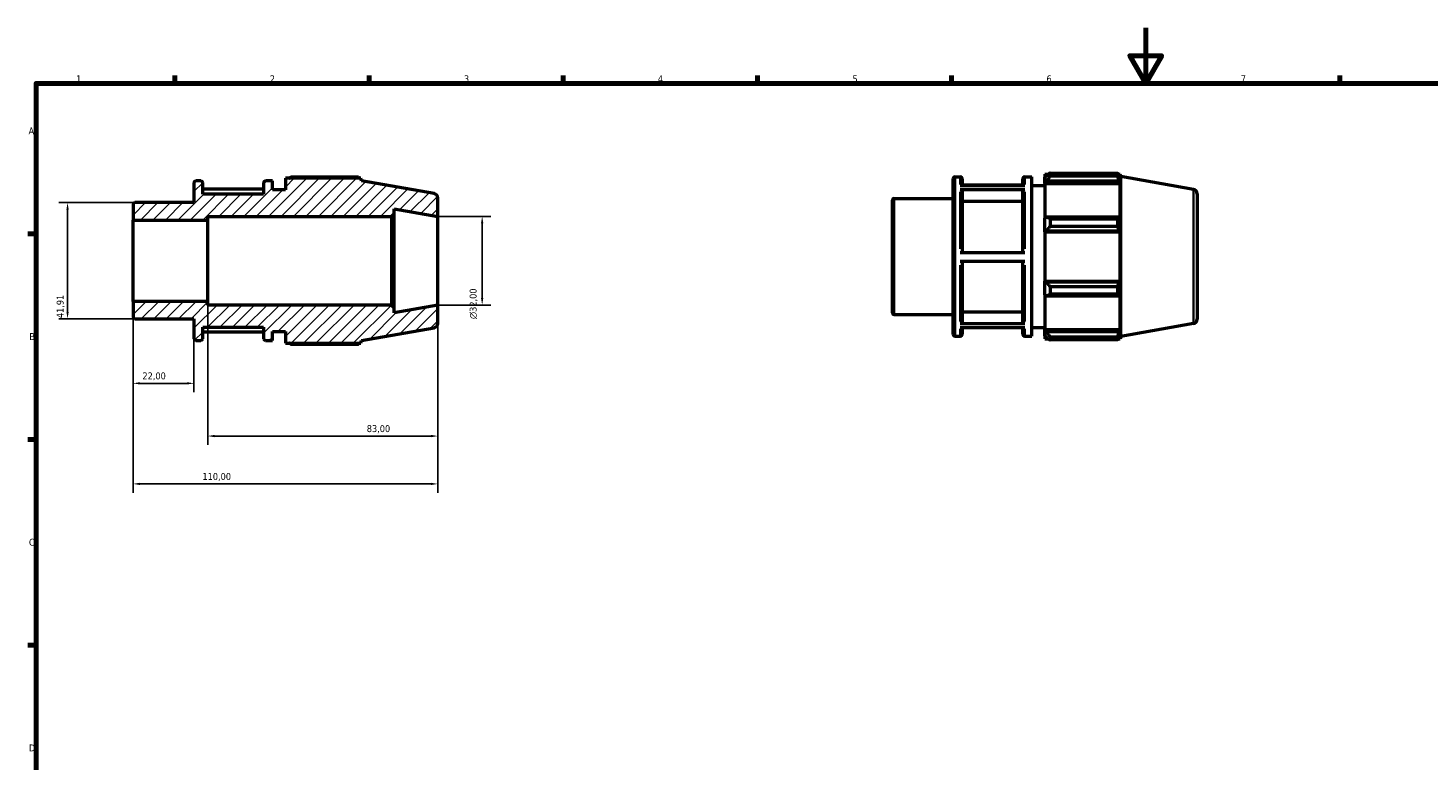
# Model space of a CAD drawing. Header units: millimetres. Extents: x 0 to 931, y 0 to 594.
# Tile 2 of 4: x 17 to 522, y 330 to 594. Entities that reach past the tile are written whole.
import ezdxf

# ---------------------------------------------------------------- set-up
doc = ezdxf.new("R2010")
doc.units = ezdxf.units.MM
for name, color, linetype, lineweight in [('Border (ISO)', 7, 'Continuous', 70), ('Dimension (ISO)', 7, 'Continuous', 25), ('Hatch (ISO)', 7, 'Continuous', 18), ('Visible (ISO)', 7, 'Continuous', 50), ('Visible Narrow (ISO)', 7, 'Continuous', 35)]:
    doc.layers.add(name, color=color, linetype=linetype, lineweight=lineweight)
doc.styles.add('Note Text (ISO)', font='tahoma.ttf')
doc.dimstyles.new('Default (ISO)', dxfattribs={"dimtxt": 2.5, "dimasz": 2.5, "dimexe": 3.175, "dimexo": 0, "dimgap": 0.762, "dimtad": 1, "dimrnd": 1e-08, "dimzin": 0, "dimtxsty": 'Note Text (ISO)', "dimcen": 0.09, "dimdle": 10, "dimclrd": 256, "dimclre": 256, "dimclrt": 232, "dimazin": 0, "dimtfac": 1.40208, "dimtmove": 0, "dimatfit": 3, "dimfxl": 1, "dimtolj": 1, "dimtzin": 0, "dimlwd": -1, "dimlwe": -1, "dimarcsym": 0})

# ---------------------------------------------------------------- blocks, each defined once
blk = doc.blocks.new('Borders Default Border')
at = {"layer": 'Border (ISO)'}
for p, q in [((70.08, 574), (70.08, 576.9)), ((140.17, 574), (140.17, 576.9)), ((210.25, 574), (210.25, 576.9)), ((280.33, 574), (280.33, 576.9)), ((350.42, 574), (350.42, 576.9)), ((490.58, 574), (490.58, 576.9)), ((20, 519.75), (17.1, 519.75)), ((20, 445.5), (17.1, 445.5)), ((20, 371.25), (17.1, 371.25))]:
    blk.add_line(p, q, dxfattribs=at)
at = {"layer": 'Border (ISO)', "flags": 128}
for points in [[(420.5, 594), (420.5, 574), (414.73, 584), (426.27, 584), (420.5, 574)], [(20, 20), (20, 574), (821, 574), (821, 20), (20, 20)]]:
    blk.add_lwpolyline(points, dxfattribs=at)
at = {"layer": 'Border (ISO)', "color": 232, "true_color": 0xca0064, "char_height": 2.5, "attachment_point": 7, "style": 'Note Text (ISO)'}
for s, insert in [('1', (34.48, 574.4)), ('2', (104.37, 574.4)), ('3', (174.43, 574.35)), ('4', (244.42, 574.4)), ('5', (314.64, 574.35)), ('6', (384.66, 574.35)), ('7', (454.77, 574.4)), ('A', (17.29, 555.62)), ('B', (17.59, 481.37)), ('C', (17.43, 407.08)), ('D', (17.43, 332.88))]:
    blk.add_mtext(s, dxfattribs=dict(at, insert=insert))
blk = doc.blocks.new('*D8')
at = {"layer": 'Defpoints', "color": 0, "transparency": 16777216}
for p in [(165, 526), (165, 494), (181, 494)]:
    blk.add_point(p, dxfattribs=at)
at = {"layer": 'Dimension (ISO)', "transparency": 16777216}
for p, q in [((165, 526), (184.18, 526)), ((181, 523.5), (181, 496.5)), ((165, 494), (184.18, 494))]:
    blk.add_line(p, q, dxfattribs=at)
for points in [[(180.58, 523.5), (181.42, 523.5), (181, 526)], [(180.58, 496.5), (181.42, 496.5), (181, 494)]]:
    blk.add_solid(points, dxfattribs=at)
at = {"layer": 'Dimension (ISO)', "color": 232, "true_color": 0xca0064, "transparency": 16777216, "insert": (176.48, 488.94), "char_height": 2.5, "attachment_point": 1, "rotation": 90, "style": 'Note Text (ISO)'}
blk.add_mtext('\\A1;\\fAIGDT|b0|i0;\\H2.5000;\\ln\\fTahoma|b0|i0;\\H2.5000;32,00', dxfattribs=at)
blk = doc.blocks.new('*D9')
at = {"layer": 'Defpoints', "color": 0, "transparency": 16777216}
for p in [(55, 495.33), (77, 481.84), (55, 465.73)]:
    blk.add_point(p, dxfattribs=at)
at = {"layer": 'Dimension (ISO)', "transparency": 16777216}
for p, q in [((55, 495.33), (55, 462.56)), ((77, 481.84), (77, 462.56)), ((74.5, 465.73), (57.5, 465.73))]:
    blk.add_line(p, q, dxfattribs=at)
for points in [[(57.5, 466.15), (57.5, 465.32), (55, 465.73)], [(74.5, 466.15), (74.5, 465.32), (77, 465.73)]]:
    blk.add_solid(points, dxfattribs=at)
at = {"layer": 'Dimension (ISO)', "color": 232, "true_color": 0xca0064, "transparency": 16777216, "insert": (58.39, 469.67), "char_height": 2.5, "attachment_point": 1, "style": 'Note Text (ISO)'}
blk.add_mtext('\\A1;22,00', dxfattribs=at)
blk = doc.blocks.new('*D10')
at = {"layer": 'Defpoints', "color": 0, "transparency": 16777216}
for p in [(82, 495.33), (165, 494), (165, 446.7)]:
    blk.add_point(p, dxfattribs=at)
at = {"layer": 'Dimension (ISO)', "transparency": 16777216}
for p, q in [((82, 495.33), (82, 443.53)), ((165, 494), (165, 443.53)), ((84.5, 446.7), (162.5, 446.7))]:
    blk.add_line(p, q, dxfattribs=at)
for points in [[(84.5, 447.12), (84.5, 446.28), (82, 446.7)], [(162.5, 447.12), (162.5, 446.28), (165, 446.7)]]:
    blk.add_solid(points, dxfattribs=at)
at = {"layer": 'Dimension (ISO)', "color": 232, "true_color": 0xca0064, "transparency": 16777216, "insert": (139.36, 450.64), "char_height": 2.5, "attachment_point": 1, "style": 'Note Text (ISO)'}
blk.add_mtext('\\A1;83,00', dxfattribs=at)
blk = doc.blocks.new('*D11')
at = {"layer": 'Defpoints', "color": 0, "transparency": 16777216}
for p in [(55, 495.33), (165, 494), (55, 429.43)]:
    blk.add_point(p, dxfattribs=at)
at = {"layer": 'Dimension (ISO)', "transparency": 16777216}
for p, q in [((55, 495.33), (55, 426.25)), ((165, 494), (165, 426.25)), ((162.5, 429.43), (57.5, 429.43))]:
    blk.add_line(p, q, dxfattribs=at)
for points in [[(57.5, 429.84), (57.5, 429.01), (55, 429.43)], [(162.5, 429.84), (162.5, 429.01), (165, 429.43)]]:
    blk.add_solid(points, dxfattribs=at)
at = {"layer": 'Dimension (ISO)', "color": 232, "true_color": 0xca0064, "transparency": 16777216, "insert": (80.05, 433.36), "char_height": 2.5, "attachment_point": 1, "style": 'Note Text (ISO)'}
blk.add_mtext('\\A1;110,00', dxfattribs=at)
blk = doc.blocks.new('*D12')
at = {"layer": 'Defpoints', "color": 0, "transparency": 16777216}
for p in [(55.64, 530.96), (31.37, 489.04), (55.64, 489.04)]:
    blk.add_point(p, dxfattribs=at)
at = {"layer": 'Dimension (ISO)', "transparency": 16777216}
for p, q in [((55.64, 530.96), (28.2, 530.96)), ((31.37, 528.46), (31.37, 491.54)), ((55.64, 489.04), (28.2, 489.04))]:
    blk.add_line(p, q, dxfattribs=at)
for points in [[(30.96, 528.46), (31.79, 528.46), (31.37, 530.96)], [(30.96, 491.54), (31.79, 491.54), (31.37, 489.04)]]:
    blk.add_solid(points, dxfattribs=at)
at = {"layer": 'Dimension (ISO)', "color": 232, "true_color": 0xca0064, "transparency": 16777216, "insert": (27.44, 489.26), "char_height": 2.5, "attachment_point": 1, "rotation": 90, "style": 'Note Text (ISO)'}
blk.add_mtext('\\A1;41,91', dxfattribs=at)

msp = doc.modelspace()

# ---------------------------------------------------------------- hatches: boundary and pattern name
at = {"layer": 'Hatch (ISO)'}
h = msp.add_hatch(dxfattribs=at)
h.set_pattern_fill('ANSI31', color=256, scale=25.4, style=0)
h.set_pattern_definition([(45, (0, 0), (-2.245064, 2.245064), [])])
edge = h.paths.add_edge_path()
edge.add_ellipse((163.4, 487.343), major_axis=(0.278, -1.576), ratio=1, start_angle=0, end_angle=80)
edge.add_line((165, 487.343), (165, 494))
edge.add_line((165, 494), (149.286, 491.229))
edge.add_line((149.286, 491.229), (149.286, 493.04))
edge.add_line((149.286, 493.04), (148.326, 494))
edge.add_line((148.326, 494), (82, 494))
edge.add_line((82, 494), (82, 495.331))
edge.add_line((82, 495.331), (55, 495.331))
edge.add_line((55, 495.331), (55, 489.685))
edge.add_ellipse((55.64, 489.685), major_axis=(-0.64, 0), ratio=1, start_angle=0, end_angle=90)
edge.add_line((55.64, 489.045), (77, 489.045))
edge.add_line((77, 489.045), (77, 481.84))
edge.add_ellipse((77.64, 481.84), major_axis=(-0.64, 0), ratio=1, start_angle=0, end_angle=90)
edge.add_line((77.64, 481.2), (79.503, 481.2))
edge.add_ellipse((79.503, 481.84), major_axis=(0, -0.64), ratio=1, start_angle=0, end_angle=90)
edge.add_line((80.143, 481.84), (80.143, 486))
edge.add_line((80.143, 486), (102.143, 486))
edge.add_line((102.143, 486), (102.143, 481.84))
edge.add_ellipse((102.783, 481.84), major_axis=(-0.64, 0), ratio=1, start_angle=0, end_angle=90)
edge.add_line((102.783, 481.2), (105.286, 481.2))
edge.add_line((105.286, 481.2), (105.286, 484.4))
edge.add_line((105.286, 484.4), (110, 484.4))
edge.add_line((110, 484.4), (110, 480.24))
edge.add_line((110, 480.24), (137.168, 480.24))
edge.add_line((137.168, 480.24), (137.5, 481.151))
edge.add_line((137.5, 481.151), (163.678, 485.767))
edge = h.paths.add_edge_path()
edge.add_ellipse((163.4, 532.657), major_axis=(1.6, 0), ratio=1, start_angle=0, end_angle=80)
edge.add_line((163.678, 534.233), (137.5, 538.849))
edge.add_line((137.5, 538.849), (137.168, 539.76))
edge.add_line((137.168, 539.76), (110, 539.76))
edge.add_line((110, 539.76), (110, 535.6))
edge.add_line((110, 535.6), (105.286, 535.6))
edge.add_line((105.286, 535.6), (105.286, 538.8))
edge.add_line((105.286, 538.8), (102.783, 538.8))
edge.add_ellipse((102.783, 538.16), major_axis=(0, 0.64), ratio=1, start_angle=0, end_angle=90)
edge.add_line((102.143, 538.16), (102.143, 534))
edge.add_line((102.143, 534), (80.143, 534))
edge.add_line((80.143, 534), (80.143, 538.16))
edge.add_ellipse((79.503, 538.16), major_axis=(0.64, 0), ratio=1, start_angle=0, end_angle=90)
edge.add_line((79.503, 538.8), (77.64, 538.8))
edge.add_ellipse((77.64, 538.16), major_axis=(0, 0.64), ratio=1, start_angle=0, end_angle=90)
edge.add_line((77, 538.16), (77, 530.955))
edge.add_line((77, 530.955), (55.64, 530.955))
edge.add_ellipse((55.64, 530.315), major_axis=(0, 0.64), ratio=1, start_angle=0, end_angle=90)
edge.add_line((55, 530.315), (55, 524.669))
edge.add_line((55, 524.668), (82, 524.668))
edge.add_line((82, 524.668), (82, 526))
edge.add_line((82, 526), (148.326, 526))
edge.add_line((148.326, 526), (149.286, 526.96))
edge.add_line((149.286, 526.96), (149.286, 528.771))
edge.add_line((149.286, 528.771), (165, 526))
edge.add_line((165, 526), (165, 532.657))

# ---------------------------------------------------------------- linework, layer by layer
at = {"layer": 'Visible (ISO)'}
for p, q in [((384.031, 541.28), (384.031, 540.208)), ((384.031, 541.28), (385.394, 541.28)), ((384.671, 540.818), (384.031, 540.208)), ((385.951, 541.629), (385.951, 540.472)), ((385.951, 541.629), (410.384, 541.629)), ((410.384, 540.472), (410.384, 541.629)), ((410.587, 541.28), (411.2, 541.28)), ((411.2, 539.902), (410.85, 540.818)), ((411.531, 540.369), (411.2, 541.28)), ((411.2, 539.902), (411.2, 541.28)), ((77, 538.16), (77, 530.955)), ((79.503, 538.8), (77.64, 538.8)), ((80.143, 534), (80.143, 538.16)), ((102.143, 535.771), (80.143, 535.771)), ((102.143, 538.16), (102.143, 534)), ((105.286, 538.8), (102.783, 538.8)), ((105.286, 535.6), (105.286, 538.8)), ((110, 535.6), (105.286, 535.6)), ((137.168, 539.76), (110, 539.76)), ((110, 539.76), (110, 535.6)), ((136.353, 540.11), (111.92, 540.11)), ((137.5, 538.849), (137.168, 539.76)), ((163.678, 534.233), (137.5, 538.849)), ((351.031, 483.36), (351.031, 539.68)), ((351.671, 540.32), (353.534, 540.32)), ((353.534, 537.154), (376.814, 537.154)), ((354.174, 539.68), (354.174, 537.154)), ((376.174, 537.291), (354.174, 537.291)), ((376.174, 537.154), (376.174, 539.68)), ((376.814, 540.32), (379.317, 540.32)), ((379.317, 482.72), (379.317, 540.32)), ((379.317, 537.12), (384.031, 537.12)), ((384.031, 538.201), (384.031, 540.208)), ((384.031, 538.201), (384.671, 538.769)), ((384.031, 537.917), (384.031, 538.201)), ((384.031, 537.917), (384.031, 525.409)), ((384.031, 537.917), (411.2, 537.917)), ((384.671, 538.769), (410.85, 538.769)), ((410.384, 540.472), (385.951, 540.472)), ((410.85, 538.769), (411.2, 537.917)), ((411.2, 525.261), (411.2, 537.917)), ((411.531, 482.671), (411.531, 540.369)), ((437.709, 535.753), (411.531, 540.369)), ((77, 530.955), (55.64, 530.955)), ((102.143, 534), (80.143, 534)), ((165, 526), (165, 532.657)), ((329.031, 491.205), (329.031, 531.835)), ((329.671, 532.475), (351.031, 532.475)), ((376.814, 535.54), (353.534, 535.54)), ((354.174, 534.985), (354.174, 512.969)), ((376.174, 531.374), (354.174, 531.374)), ((376.174, 512.969), (376.174, 534.985)), ((439.031, 534.177), (439.031, 488.862)), ((55, 530.315), (55, 524.668)), ((82, 524.668), (82, 526)), ((82, 526), (148.326, 526)), ((148.326, 526), (149.286, 526.96)), ((148.326, 526), (148.326, 494)), ((149.286, 526.96), (149.286, 528.771)), ((149.286, 528.771), (165, 526)), ((149.286, 493.04), (149.286, 526.96)), ((165, 494), (165, 526)), ((384.671, 525.705), (384.031, 525.409)), ((410.85, 525.705), (384.671, 525.705)), ((411.2, 525.261), (410.85, 525.705)), ((55, 524.668), (82, 524.668)), ((55, 495.331), (55, 524.668)), ((82, 495.331), (82, 524.668)), ((384.031, 520.565), (384.031, 525.409)), ((384.031, 520.565), (384.671, 520.757)), ((384.031, 520.469), (384.031, 520.565)), ((384.031, 520.469), (384.031, 502.571)), ((384.031, 520.469), (411.2, 520.469)), ((384.671, 520.757), (410.85, 520.757)), ((385.951, 525.149), (385.951, 522.355)), ((385.951, 525.149), (410.384, 525.149)), ((410.384, 522.355), (385.951, 522.355)), ((410.384, 522.355), (410.384, 525.149)), ((410.85, 520.757), (411.2, 520.469)), ((411.2, 502.571), (411.2, 520.469)), ((353.534, 512.969), (376.814, 512.969)), ((376.814, 509.769), (353.534, 509.769)), ((354.174, 509.769), (354.174, 487.889)), ((376.174, 487.889), (376.174, 509.769)), ((384.031, 502.475), (384.031, 502.571)), ((384.031, 502.571), (411.2, 502.571)), ((384.031, 497.63), (384.031, 502.475)), ((384.671, 502.282), (384.031, 502.475)), ((410.85, 502.282), (384.671, 502.282)), ((385.951, 500.684), (385.951, 497.891)), ((385.951, 500.684), (410.384, 500.684)), ((410.384, 497.891), (410.384, 500.684)), ((411.2, 502.571), (410.85, 502.282)), ((82, 495.331), (55, 495.331)), ((55, 495.331), (55, 489.685)), ((82, 494), (82, 495.331)), ((384.031, 497.63), (384.671, 497.335)), ((384.031, 497.63), (384.031, 485.122)), ((384.671, 497.335), (410.85, 497.335)), ((410.384, 497.891), (385.951, 497.891)), ((410.85, 497.335), (411.2, 497.778)), ((411.2, 485.122), (411.2, 497.778)), ((148.326, 494), (82, 494)), ((149.286, 493.04), (148.326, 494)), ((165, 494), (149.286, 491.229)), ((149.286, 491.229), (149.286, 493.04)), ((165, 487.343), (165, 494)), ((329.671, 490.565), (351.031, 490.565)), ((354.174, 491.498), (376.174, 491.498)), ((55.64, 489.045), (77, 489.045)), ((77, 489.045), (77, 481.84)), ((80.143, 481.84), (80.143, 486)), ((80.143, 486), (102.143, 486)), ((102.143, 486), (102.143, 481.84)), ((137.5, 481.151), (163.678, 485.767)), ((353.534, 487.335), (376.814, 487.335)), ((376.814, 485.749), (353.534, 485.749)), ((354.174, 485.749), (354.174, 483.36)), ((376.174, 483.36), (376.174, 485.749)), ((379.317, 485.92), (384.031, 485.92)), ((384.031, 484.838), (384.031, 485.122)), ((384.031, 485.122), (411.2, 485.122)), ((411.2, 485.122), (410.85, 484.271)), ((437.709, 487.287), (411.531, 482.671)), ((77.64, 481.2), (79.503, 481.2)), ((80.143, 484.365), (102.143, 484.365)), ((102.783, 481.2), (105.286, 481.2)), ((105.286, 481.2), (105.286, 484.4)), ((105.286, 484.4), (110, 484.4)), ((110, 484.4), (110, 480.24)), ((110, 480.24), (137.168, 480.24)), ((137.168, 480.24), (137.5, 481.151)), ((351.671, 482.72), (353.534, 482.72)), ((376.814, 482.72), (379.317, 482.72)), ((384.031, 482.832), (384.031, 484.838)), ((384.671, 484.271), (384.031, 484.838)), ((384.031, 482.832), (384.671, 482.222)), ((384.031, 482.832), (384.031, 481.76)), ((384.031, 481.76), (385.394, 481.76)), ((410.85, 484.271), (384.671, 484.271)), ((385.951, 482.567), (385.951, 481.41)), ((385.951, 482.567), (410.384, 482.567)), ((410.384, 481.41), (385.951, 481.41)), ((410.384, 481.41), (410.384, 482.567)), ((410.587, 481.76), (411.2, 481.76)), ((410.85, 482.222), (411.2, 483.137)), ((411.2, 481.76), (411.2, 483.137)), ((411.531, 482.671), (411.2, 481.76)), ((111.92, 479.89), (136.353, 479.89))]:
    msp.add_line(p, q, dxfattribs=at)
for centre, radius, start, end in [((77.64, 538.16), 0.64, 90, 180), ((79.503, 538.16), 0.64, 0, 90), ((102.783, 538.16), 0.64, 90, 180), ((351.671, 539.68), 0.64, 90, 180), ((353.534, 539.68), 0.64, 0, 90), ((376.814, 539.68), 0.64, 90, 180), ((437.431, 534.177), 1.6, 0, 80), ((55.64, 530.315), 0.64, 90, 180), ((163.4, 532.657), 1.6, 0, 80), ((329.671, 531.835), 0.64, 90, 180), ((329.671, 491.205), 0.64, 180, 270), ((55.64, 489.685), 0.64, 180, 270), ((163.4, 487.343), 1.6, 280, 0), ((437.431, 488.862), 1.6, 280, 0), ((77.64, 481.84), 0.64, 180, 270), ((79.503, 481.84), 0.64, 270, 0), ((102.783, 481.84), 0.64, 180, 270), ((351.671, 483.36), 0.64, 180, 270), ((353.534, 483.36), 0.64, 270, 0), ((376.814, 483.36), 0.64, 180, 270)]:
    msp.add_arc(centre, radius, start, end, dxfattribs=at)
for points, weights in [([(385.951, 541.629), (385.286, 541.215), (384.671, 540.818)], [1.01490275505, 1.01064090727, 1.00557540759]), ([(410.384, 541.629), (410.627, 541.215), (410.85, 540.818)], [1, 1.00107366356, 1.00133039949]), ([(111.362, 539.76), (111.636, 539.933), (111.92, 540.11)], [1.01111618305, 1.01308274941, 1.01490275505]), ([(136.556, 539.76), (136.456, 539.933), (136.353, 540.11)], [1.00076615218, 1.00045711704, 1]), ([(384.671, 538.769), (385.286, 539.603), (385.951, 540.472)], [1.00557540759, 1.01064090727, 1.01490275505]), ([(410.85, 538.769), (410.627, 539.603), (410.384, 540.472)], [1.00133039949, 1.00107366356, 1]), ([(385.951, 525.149), (385.286, 525.432), (384.671, 525.705)], [1.01490275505, 1.01064090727, 1.00557540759]), ([(410.384, 525.149), (410.627, 525.432), (410.85, 525.705)], [1, 1.00107366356, 1.00133039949]), ([(384.671, 520.757), (385.286, 521.54), (385.951, 522.355)], [1.00557540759, 1.01064090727, 1.01490275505]), ([(410.85, 520.757), (410.627, 521.54), (410.384, 522.355)], [1.00133039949, 1.00107366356, 1]), ([(385.951, 500.684), (385.286, 501.5), (384.671, 502.282)], [1.01490275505, 1.01064090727, 1.00557540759]), ([(410.384, 500.684), (410.627, 501.5), (410.85, 502.282)], [1, 1.00107366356, 1.00133039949]), ([(384.671, 497.335), (385.286, 497.607), (385.951, 497.891)], [1.00557540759, 1.01064090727, 1.01490275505]), ([(410.85, 497.335), (410.627, 497.607), (410.384, 497.891)], [1.00133039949, 1.00107366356, 1]), ([(111.92, 479.89), (111.636, 480.067), (111.362, 480.24)], [1.01490275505, 1.01308274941, 1.01111618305]), ([(136.353, 479.89), (136.456, 480.067), (136.556, 480.24)], [1, 1.00045711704, 1.00076615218]), ([(385.951, 482.567), (385.286, 483.436), (384.671, 484.271)], [1.01490275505, 1.01064090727, 1.00557540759]), ([(384.671, 482.222), (385.286, 481.824), (385.951, 481.41)], [1.00557540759, 1.01064090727, 1.01490275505]), ([(410.384, 482.567), (410.627, 483.436), (410.85, 484.271)], [1, 1.00107366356, 1.00133039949]), ([(410.85, 482.222), (410.627, 481.824), (410.384, 481.41)], [1.00133039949, 1.00107366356, 1])]:
    msp.add_rational_spline(points, weights, degree=2, dxfattribs=at)
for points, knots in [([(353.534, 535.54), (353.613, 535.54), (353.706, 535.524), (353.852, 535.471), (353.931, 535.426), (354.042, 535.329), (354.095, 535.26), (354.156, 535.134), (354.174, 535.053), (354.174, 534.985)], [0, 0, 0, 0, 0.0236812, 0.0236812, 0.047384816, 0.047384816, 0.071116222, 0.071116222, 0.094871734, 0.094871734, 0.094871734, 0.094871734]), ([(376.174, 534.985), (376.174, 535.053), (376.193, 535.134), (376.253, 535.26), (376.306, 535.329), (376.418, 535.426), (376.496, 535.471), (376.642, 535.524), (376.735, 535.54), (376.814, 535.54)], [0.284622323, 0.284622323, 0.284622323, 0.284622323, 0.308377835, 0.308377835, 0.332109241, 0.332109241, 0.355812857, 0.355812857, 0.379494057, 0.379494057, 0.379494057, 0.379494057]), ([(354.174, 487.889), (354.174, 487.821), (354.156, 487.74), (354.095, 487.614), (354.042, 487.545), (353.931, 487.449), (353.852, 487.403), (353.706, 487.351), (353.613, 487.335), (353.534, 487.335)], [0.284534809, 0.284534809, 0.284534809, 0.284534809, 0.308271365, 0.308271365, 0.331991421, 0.331991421, 0.355692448, 0.355692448, 0.379378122, 0.379378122, 0.379378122, 0.379378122]), ([(376.814, 487.335), (376.735, 487.335), (376.642, 487.351), (376.496, 487.403), (376.417, 487.449), (376.306, 487.545), (376.253, 487.614), (376.193, 487.74), (376.174, 487.821), (376.174, 487.889)], [0, 0, 0, 0, 0.023685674, 0.023685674, 0.047386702, 0.047386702, 0.071106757, 0.071106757, 0.094843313, 0.094843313, 0.094843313, 0.094843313])]:
    msp.add_open_spline(points, degree=3, knots=knots, dxfattribs=at)
at = {"layer": 'Visible Narrow (ISO)'}
for p, q in [((351.671, 539.965), (351.671, 483.074)), ((353.534, 537.458), (353.534, 540.312)), ((376.814, 540.312), (376.814, 537.458)), ((329.671, 532.217), (329.671, 490.823)), ((353.534, 514.313), (353.534, 534.77)), ((376.814, 534.77), (376.814, 514.313)), ((437.709, 487.585), (437.709, 535.455)), ((353.534, 488.093), (353.534, 508.426)), ((376.814, 508.426), (376.814, 488.093)), ((353.534, 482.727), (353.534, 485.458)), ((376.814, 485.458), (376.814, 482.727))]:
    msp.add_line(p, q, dxfattribs=at)

# ---------------------------------------------------------------- block references
msp.add_blockref('Borders Default Border', (0, 0))

# ---------------------------------------------------------------- dimensions: what is measured, and where the dimension line sits
at = {"layer": 'Dimension (ISO)'}
for base, p1, p2, angle, picture, middle in [((31.373, 489.045), (55.64, 530.955), (55.64, 489.045), 90, '*D12', (31.373, 493.363)), ((55, 465.734), (77, 481.84), (55, 495.331), 180, '*D9', (62.5, 465.734)), ((55, 429.427), (165, 494), (55, 495.331), 180, '*D11', (85, 429.427)), ((165, 446.701), (82, 495.331), (165, 494), 180, '*D10', (143.5, 446.701))]:
    dim = msp.add_linear_dim(base=base, p1=p1, p2=p2, angle=angle, dimstyle='Default (ISO)', override={"dimdec": 2, "dimtp": 0, "dimtm": 0, "dimtdec": 2, "dimtofl": 0, "dimatfit": 1}, dxfattribs=at)
    dim.commit()
    dim.dimension.update_dxf_attribs({"geometry": picture, "text_midpoint": middle, "dimtype": 160})
dim = msp.add_linear_dim(base=(181, 494), p1=(165, 526), p2=(165, 494), angle=90, text='\\fAIGDT|b0|i0;\\H2.5000;\\ln\\fTahoma|b0|i0;\\H2.5000;<>', dimstyle='Default (ISO)', override={"dimdec": 2, "dimtp": 0, "dimtm": 0, "dimtdec": 2, "dimtofl": 0, "dimatfit": 1}, dxfattribs=at)
dim.commit()
dim.dimension.update_dxf_attribs({"geometry": '*D8', "text_midpoint": (181, 494.5), "dimtype": 160})

doc.saveas('drawing.dxf')
